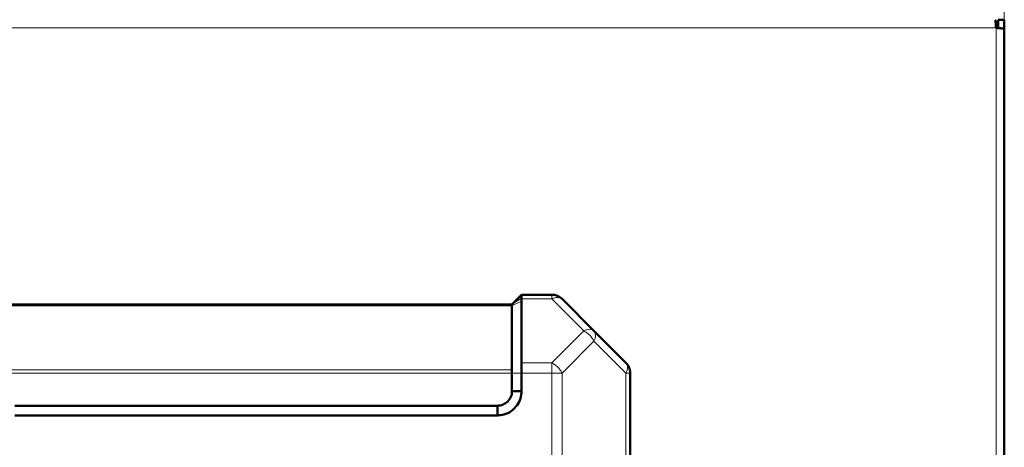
# Model space of a CAD drawing. Header units: millimetres. Extents: x 0 to 594, y 0 to 420.
# Tile 10 of 13: x 117 to 198, y 275 to 310. Entities that reach past the tile are written whole.
import ezdxf

# ---------------------------------------------------------------- set-up
doc = ezdxf.new("R2010")
doc.units = ezdxf.units.MM
doc.styles.add('SLDTEXTSTYLE0', font='TXT', dxfattribs={"width": 0.7, "bigfont": 'bigfont'})
doc.styles.add('SLDTEXTSTYLE1', font='TXT', dxfattribs={"width": 0.7})
doc.dimstyles.new('SLDDIMSTYLE0', dxfattribs={"dimtxt": 5, "dimasz": 5, "dimexe": 0, "dimexo": 0.0625, "dimgap": 1.25, "dimtad": 2, "dimdec": 1, "dimlfac": 2.5, "dimrnd": 1e-09, "dimzin": 12, "dimdsep": 46, "dimtxsty": 'SLDTEXTSTYLE1', "dimsah": 1, "dimcen": 0.09, "dimadec": 0, "dimazin": 3, "dimtfac": 1, "dimtdec": 3, "dimtofl": 0, "dimtmove": 0, "dimatfit": 3, "dimfxl": 0, "dimfrac": 2, "dimtolj": 1, "dimtzin": 12, "dimarcsym": 0})

# ---------------------------------------------------------------- blocks, each defined once
blk = doc.blocks.new('_D')
at = {"color": 7, "linetype": 'Continuous', "lineweight": 0}
for p, q in [((74.499, 309.432), (74.499, 357.385)), ((198.479, 310.195), (198.479, 357.385)), ((74.499, 356.385), (198.479, 356.385))]:
    blk.add_line(p, q, dxfattribs=at)
at = {"color": 7, "linetype": 'Continuous', "lineweight": 18}
for points in [[(74.499, 356.385), (79.499, 355.616), (79.499, 357.154)], [(198.479, 356.385), (193.479, 357.154), (193.479, 355.616)]]:
    blk.add_solid(points, dxfattribs=at)
at = {"color": 7, "linetype": 'Continuous', "lineweight": 18, "insert": (134.534, 362.83), "char_height": 5, "attachment_point": 1, "style": 'SLDTEXTSTYLE0'}
blk.add_mtext('Ш', dxfattribs=at)

msp = doc.modelspace()

# ---------------------------------------------------------------- linework, layer by layer
at = {"color": 7, "linetype": 'Continuous', "lineweight": 50}
for p, q in [((197.999, 310.185), (197.999, 309.491)), ((198.479, 310.185), (197.999, 310.185)), ((198.479, 309.43), (198.479, 310.185)), ((197.993, 309.705), (197.999, 309.705)), ((197.999, 309.625), (197.999, 309.491)), ((198.499, 134.948), (198.499, 309.422)), ((158.499, 287.385), (157.699, 286.585)), ((161.002, 287.385), (158.499, 287.385)), ((157.699, 286.585), (115.299, 286.585)), ((157.7, 286.586), (157.699, 286.585)), ((157.699, 286.468), (157.699, 281.171)), ((158.498, 281.737), (158.499, 286.86)), ((158.499, 287.034), (158.499, 287.091)), ((158.499, 287.034), (158.499, 286.86)), ((164.499, 284.385), (161.851, 287.034)), ((167.148, 281.737), (164.499, 284.385)), ((157.699, 280.888), (157.699, 279.385)), ((158.499, 280.888), (158.499, 279.385)), ((167.499, 198.882), (167.499, 280.888)), ((158.499, 279.385), (157.699, 279.385)), ((156.499, 278.185), (116.499, 278.185)), ((156.499, 277.385), (156.499, 278.185)), ((156.499, 277.385), (116.499, 277.385))]:
    msp.add_line(p, q, dxfattribs=at)
at = {"color": 9, "linetype": 'Continuous', "lineweight": 18}
for p, q in [((197.819, 309.505), (75.179, 309.505)), ((197.819, 134.865), (197.819, 309.505)), ((197.998, 309.665), (197.999, 309.665)), ((157.699, 286.468), (115.299, 286.468)), ((158.499, 286.86), (157.699, 286.468)), ((158.499, 287.091), (157.7, 286.586)), ((161.002, 287.034), (158.499, 287.034)), ((163.651, 284.385), (161.002, 287.034)), ((161.002, 281.737), (163.651, 284.385)), ((164.499, 283.537), (161.851, 280.888)), ((167.148, 280.888), (164.499, 283.537)), ((161.002, 281.737), (158.498, 281.737)), ((115.299, 281.171), (157.699, 281.171)), ((157.699, 280.888), (115.299, 280.888)), ((158.499, 280.888), (157.699, 280.888)), ((161.002, 280.888), (158.499, 280.888)), ((161.002, 198.882), (161.002, 280.888)), ((161.851, 280.888), (161.002, 280.888)), ((161.851, 198.882), (161.851, 280.888)), ((167.148, 198.882), (167.148, 280.888)), ((167.499, 280.888), (167.148, 280.888))]:
    msp.add_line(p, q, dxfattribs=at)
at = {"color": 7, "linetype": 'Continuous', "lineweight": 50}
for centre, radius, start, end in [((197.439, 309.625), 0.56, 0, 53.44364), ((161.002, 286.185), 1.2, 45, 90)]:
    msp.add_arc(centre, radius, start, end, dxfattribs=at)
at = {"color": 9, "linetype": 'Continuous', "lineweight": 18}
msp.add_arc((163.89, 283.961), 0.742, 325.14306, 34.85694, dxfattribs=at)
at = {"color": 7, "linetype": 'Continuous', "lineweight": 50}
for points in [[(197.819, 309.505), (197.812, 309.594), (197.799, 309.772), (197.778, 309.997), (197.757, 310.154), (197.743, 310.175), (197.736, 310.185)], [(198.499, 309.422), (198.489, 309.429), (198.469, 309.443), (198.311, 309.464), (198.087, 309.484), (197.908, 309.498), (197.819, 309.505)], [(158.499, 287.385), (158.499, 287.372), (158.499, 287.345), (158.499, 287.175), (158.499, 287.091)], [(157.699, 286.585), (157.699, 286.584), (157.699, 286.581), (157.699, 286.557), (157.699, 286.52), (157.699, 286.485), (157.699, 286.468)], [(167.148, 281.737), (167.2, 281.678), (167.305, 281.56), (167.414, 281.35), (167.486, 281.124), (167.495, 280.967), (167.499, 280.888)], [(157.699, 281.171), (157.699, 281.151), (157.699, 281.112), (157.699, 281.042), (157.699, 280.967), (157.699, 280.914), (157.699, 280.888)]]:
    msp.add_open_spline(points, degree=3, dxfattribs=at)
at = {"color": 9, "linetype": 'Continuous', "lineweight": 18}
for points in [[(161.002, 287.034), (161.002, 287.086), (161.002, 287.191), (161.002, 287.3), (161.002, 287.372), (161.002, 287.381), (161.002, 287.385)], [(161.851, 287.034), (161.802, 287.071), (161.706, 287.145), (161.497, 287.175), (161.259, 287.145), (161.088, 287.071), (161.002, 287.034)], [(163.651, 284.385), (163.736, 284.422), (163.907, 284.497), (164.146, 284.526), (164.354, 284.497), (164.451, 284.422), (164.499, 284.385)], [(164.499, 283.537), (164.451, 283.622), (164.354, 283.793), (164.146, 284.031), (163.907, 284.24), (163.736, 284.337), (163.651, 284.385)], [(161.002, 280.888), (161.002, 280.967), (161.002, 281.124), (161.002, 281.35), (161.002, 281.56), (161.002, 281.678), (161.002, 281.737)], [(161.002, 281.737), (161.088, 281.688), (161.259, 281.591), (161.497, 281.383), (161.706, 281.145), (161.802, 280.974), (161.851, 280.888)], [(167.148, 280.888), (167.185, 280.974), (167.259, 281.145), (167.289, 281.383), (167.259, 281.591), (167.185, 281.688), (167.148, 281.737)]]:
    msp.add_open_spline(points, degree=3, dxfattribs=at)
at = {"color": 7, "linetype": 'Continuous', "lineweight": 50}
for points, knots in [([(158.498, 281.737), (158.498, 281.619), (158.499, 281.446), (158.499, 281.144), (158.499, 280.981), (158.499, 280.888)], [0, 0, 0, 0, 0.477801, 0.703133, 1, 1, 1, 1]), ([(158.499, 279.385), (158.483, 279.178), (158.45, 278.768), (158.143, 278.199), (157.674, 277.725), (157.091, 277.424), (156.676, 277.397), (156.499, 277.385)], [0, 0, 0, 0, 0.197417, 0.390669, 0.604477, 0.83082, 1, 1, 1, 1]), ([(157.699, 279.385), (157.696, 279.307), (157.69, 279.149), (157.592, 278.848), (157.367, 278.517), (157.036, 278.292), (156.735, 278.194), (156.577, 278.188), (156.499, 278.185)], [0, 0, 0, 0, 0.124349, 0.251215, 0.500001, 0.748788, 0.875704, 1, 1, 1, 1])]:
    msp.add_open_spline(points, degree=3, knots=knots, dxfattribs=at)

# ---------------------------------------------------------------- dimensions: what is measured, and where the dimension line sits
at = {"color": 7, "linetype": 'Continuous', "lineweight": 18}
dim = msp.add_linear_dim(base=(198.479, 356.385), p1=(74.499, 309.422), p2=(198.479, 310.185), text='Ш', dimstyle='SLDDIMSTYLE0', dxfattribs=at)
dim.commit()
dim.dimension.update_dxf_attribs({"geometry": '_D', "text_midpoint": (136.489, 356.385), "dimtype": 160})

doc.saveas('drawing.dxf')
